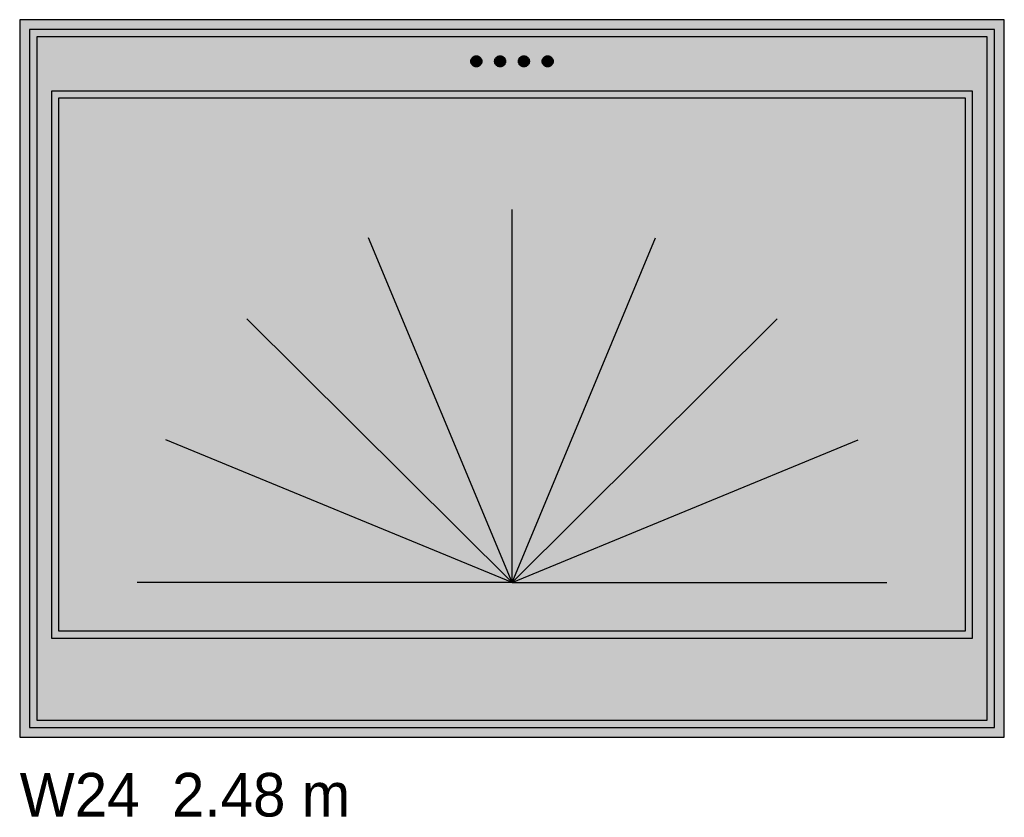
# Model space of a CAD drawing. Header units: metres. Extents: x 0 to 18.5, y -15.3 to 1.8.
# Tile 14 of 17: x 16 to 18.5, y -8.3 to -6.3. Entities that reach past the tile are written whole.
import ezdxf

# ---------------------------------------------------------------- set-up
doc = ezdxf.new("R2010")
doc.units = ezdxf.units.M

# ---------------------------------------------------------------- blocks, each defined once
blk = doc.blocks.new('NC_N1_ELEV_W24')
at = {"true_color": 0xf6f5ef}
h = blk.add_hatch(color=256, dxfattribs=at)
h.dxf.hatch_style = 1
h.paths.add_polyline_path([(2.484, 0), (2.484, 1.81), (0, 1.81), (0, 0)])
h = blk.add_hatch(color=256, dxfattribs=at)
h.dxf.hatch_style = 1
h.paths.add_polyline_path([(2.459, 0.025), (2.459, 1.785), (0.025, 1.785), (0.025, 0.025)])
at = {"true_color": 0xa38246}
h = blk.add_hatch(color=256, dxfattribs=at)
h.dxf.hatch_style = 1
h.paths.add_polyline_path([(1.166, 1.705), (1.1659, 1.7036), (1.1657, 1.7023), (1.1654, 1.7009), (1.1649, 1.6996), (1.1643, 1.6984), (1.1636, 1.6972), (1.1628, 1.6961), (1.1619, 1.6951), (1.1609, 1.6942), (1.1598, 1.6934), (1.1586, 1.6927), (1.1574, 1.6921), (1.1561, 1.6916), (1.1547, 1.6913), (1.1534, 1.6911), (1.152, 1.691), (1.1506, 1.6911), (1.1493, 1.6913), (1.1479, 1.6916), (1.1466, 1.6921), (1.1454, 1.6927), (1.1442, 1.6934), (1.1431, 1.6942), (1.1421, 1.6951), (1.1412, 1.6961), (1.1404, 1.6972), (1.1397, 1.6984), (1.1391, 1.6996), (1.1386, 1.7009), (1.1383, 1.7023), (1.1381, 1.7036), (1.138, 1.705), (1.1381, 1.7064), (1.1383, 1.7077), (1.1386, 1.7091), (1.1391, 1.7104), (1.1397, 1.7116), (1.1404, 1.7128), (1.1412, 1.7139), (1.1421, 1.7149), (1.1431, 1.7158), (1.1442, 1.7166), (1.1454, 1.7173), (1.1466, 1.7179), (1.1479, 1.7184), (1.1493, 1.7187), (1.1506, 1.7189), (1.152, 1.719), (1.1534, 1.7189), (1.1547, 1.7187), (1.1561, 1.7184), (1.1574, 1.7179), (1.1586, 1.7173), (1.1598, 1.7166), (1.1609, 1.7158), (1.1619, 1.7149), (1.1628, 1.7139), (1.1636, 1.7128), (1.1643, 1.7116), (1.1649, 1.7104), (1.1654, 1.7091), (1.1657, 1.7077), (1.1659, 1.7064)])
h = blk.add_hatch(color=256, dxfattribs=at)
h.dxf.hatch_style = 1
h.paths.add_polyline_path([(1.226, 1.705), (1.2259, 1.7036), (1.2257, 1.7023), (1.2254, 1.7009), (1.2249, 1.6996), (1.2243, 1.6984), (1.2236, 1.6972), (1.2228, 1.6961), (1.2219, 1.6951), (1.2209, 1.6942), (1.2198, 1.6934), (1.2186, 1.6927), (1.2174, 1.6921), (1.2161, 1.6916), (1.2147, 1.6913), (1.2134, 1.6911), (1.212, 1.691), (1.2106, 1.6911), (1.2093, 1.6913), (1.2079, 1.6916), (1.2066, 1.6921), (1.2054, 1.6927), (1.2042, 1.6934), (1.2031, 1.6942), (1.2021, 1.6951), (1.2012, 1.6961), (1.2004, 1.6972), (1.1997, 1.6984), (1.1991, 1.6996), (1.1986, 1.7009), (1.1983, 1.7023), (1.1981, 1.7036), (1.198, 1.705), (1.1981, 1.7064), (1.1983, 1.7077), (1.1986, 1.7091), (1.1991, 1.7104), (1.1997, 1.7116), (1.2004, 1.7128), (1.2012, 1.7139), (1.2021, 1.7149), (1.2031, 1.7158), (1.2042, 1.7166), (1.2054, 1.7173), (1.2066, 1.7179), (1.2079, 1.7184), (1.2093, 1.7187), (1.2106, 1.7189), (1.212, 1.719), (1.2134, 1.7189), (1.2147, 1.7187), (1.2161, 1.7184), (1.2174, 1.7179), (1.2186, 1.7173), (1.2198, 1.7166), (1.2209, 1.7158), (1.2219, 1.7149), (1.2228, 1.7139), (1.2236, 1.7128), (1.2243, 1.7116), (1.2249, 1.7104), (1.2254, 1.7091), (1.2257, 1.7077), (1.2259, 1.7064)])
h = blk.add_hatch(color=256, dxfattribs=at)
h.dxf.hatch_style = 1
h.paths.add_polyline_path([(1.286, 1.705), (1.2859, 1.7036), (1.2857, 1.7023), (1.2854, 1.7009), (1.2849, 1.6996), (1.2843, 1.6984), (1.2836, 1.6972), (1.2828, 1.6961), (1.2819, 1.6951), (1.2809, 1.6942), (1.2798, 1.6934), (1.2786, 1.6927), (1.2774, 1.6921), (1.2761, 1.6916), (1.2747, 1.6913), (1.2734, 1.6911), (1.272, 1.691), (1.2706, 1.6911), (1.2693, 1.6913), (1.2679, 1.6916), (1.2666, 1.6921), (1.2654, 1.6927), (1.2642, 1.6934), (1.2631, 1.6942), (1.2621, 1.6951), (1.2612, 1.6961), (1.2604, 1.6972), (1.2597, 1.6984), (1.2591, 1.6996), (1.2586, 1.7009), (1.2583, 1.7023), (1.2581, 1.7036), (1.258, 1.705), (1.2581, 1.7064), (1.2583, 1.7077), (1.2586, 1.7091), (1.2591, 1.7104), (1.2597, 1.7116), (1.2604, 1.7128), (1.2612, 1.7139), (1.2621, 1.7149), (1.2631, 1.7158), (1.2642, 1.7166), (1.2654, 1.7173), (1.2666, 1.7179), (1.2679, 1.7184), (1.2693, 1.7187), (1.2706, 1.7189), (1.272, 1.719), (1.2734, 1.7189), (1.2747, 1.7187), (1.2761, 1.7184), (1.2774, 1.7179), (1.2786, 1.7173), (1.2798, 1.7166), (1.2809, 1.7158), (1.2819, 1.7149), (1.2828, 1.7139), (1.2836, 1.7128), (1.2843, 1.7116), (1.2849, 1.7104), (1.2854, 1.7091), (1.2857, 1.7077), (1.2859, 1.7064)])
h = blk.add_hatch(color=256, dxfattribs=at)
h.dxf.hatch_style = 1
h.paths.add_polyline_path([(1.346, 1.705), (1.3459, 1.7036), (1.3457, 1.7023), (1.3454, 1.7009), (1.3449, 1.6996), (1.3443, 1.6984), (1.3436, 1.6972), (1.3428, 1.6961), (1.3419, 1.6951), (1.3409, 1.6942), (1.3398, 1.6934), (1.3386, 1.6927), (1.3374, 1.6921), (1.3361, 1.6916), (1.3347, 1.6913), (1.3334, 1.6911), (1.332, 1.691), (1.3306, 1.6911), (1.3293, 1.6913), (1.3279, 1.6916), (1.3266, 1.6921), (1.3254, 1.6927), (1.3242, 1.6934), (1.3231, 1.6942), (1.3221, 1.6951), (1.3212, 1.6961), (1.3204, 1.6972), (1.3197, 1.6984), (1.3191, 1.6996), (1.3186, 1.7009), (1.3183, 1.7023), (1.3181, 1.7036), (1.318, 1.705), (1.3181, 1.7064), (1.3183, 1.7077), (1.3186, 1.7091), (1.3191, 1.7104), (1.3197, 1.7116), (1.3204, 1.7128), (1.3212, 1.7139), (1.3221, 1.7149), (1.3231, 1.7158), (1.3242, 1.7166), (1.3254, 1.7173), (1.3266, 1.7179), (1.3279, 1.7184), (1.3293, 1.7187), (1.3306, 1.7189), (1.332, 1.719), (1.3334, 1.7189), (1.3347, 1.7187), (1.3361, 1.7184), (1.3374, 1.7179), (1.3386, 1.7173), (1.3398, 1.7166), (1.3409, 1.7158), (1.3419, 1.7149), (1.3428, 1.7139), (1.3436, 1.7128), (1.3443, 1.7116), (1.3449, 1.7104), (1.3454, 1.7091), (1.3457, 1.7077), (1.3459, 1.7064)])
at = {"true_color": 0xf6f5ef}
h = blk.add_hatch(color=256, dxfattribs=at)
h.dxf.hatch_style = 1
h.paths.add_polyline_path([(2.404, 0.25), (2.404, 1.63), (0.08, 1.63), (0.08, 0.25)])
at = {"color": 0, "linetype": 'CONTINUOUS', "lineweight": -2, "true_color": 0xa38246}
for points in [[(2.484, 0), (2.484, 1.81), (0, 1.81), (0, 0)], [(2.459, 0.025), (2.459, 1.785), (0.025, 1.785), (0.025, 0.025)], [(2.441, 0.043), (2.441, 1.767), (0.043, 1.767), (0.043, 0.043)], [(2.404, 0.25), (2.404, 1.63), (0.08, 1.63), (0.08, 0.25)], [(2.386, 0.268), (2.386, 1.612), (0.098, 1.612), (0.098, 0.268)]]:
    blk.add_lwpolyline(points, close=True, dxfattribs=at)
at = {"color": 0, "linetype": 'CONTINUOUS', "lineweight": -2}
for points in [[(1.166, 1.705), (1.1659, 1.7036), (1.1657, 1.7023), (1.1654, 1.7009), (1.1649, 1.6996), (1.1643, 1.6984), (1.1636, 1.6972), (1.1628, 1.6961), (1.1619, 1.6951), (1.1609, 1.6942), (1.1598, 1.6934), (1.1586, 1.6927), (1.1574, 1.6921), (1.1561, 1.6916), (1.1547, 1.6913), (1.1534, 1.6911), (1.152, 1.691), (1.1506, 1.6911), (1.1493, 1.6913), (1.1479, 1.6916), (1.1466, 1.6921), (1.1454, 1.6927), (1.1442, 1.6934), (1.1431, 1.6942), (1.1421, 1.6951), (1.1412, 1.6961), (1.1404, 1.6972), (1.1397, 1.6984), (1.1391, 1.6996), (1.1386, 1.7009), (1.1383, 1.7023), (1.1381, 1.7036), (1.138, 1.705), (1.1381, 1.7064), (1.1383, 1.7077), (1.1386, 1.7091), (1.1391, 1.7104), (1.1397, 1.7116), (1.1404, 1.7128), (1.1412, 1.7139), (1.1421, 1.7149), (1.1431, 1.7158), (1.1442, 1.7166), (1.1454, 1.7173), (1.1466, 1.7179), (1.1479, 1.7184), (1.1493, 1.7187), (1.1506, 1.7189), (1.152, 1.719), (1.1534, 1.7189), (1.1547, 1.7187), (1.1561, 1.7184), (1.1574, 1.7179), (1.1586, 1.7173), (1.1598, 1.7166), (1.1609, 1.7158), (1.1619, 1.7149), (1.1628, 1.7139), (1.1636, 1.7128), (1.1643, 1.7116), (1.1649, 1.7104), (1.1654, 1.7091), (1.1657, 1.7077), (1.1659, 1.7064)], [(1.226, 1.705), (1.2259, 1.7036), (1.2257, 1.7023), (1.2254, 1.7009), (1.2249, 1.6996), (1.2243, 1.6984), (1.2236, 1.6972), (1.2228, 1.6961), (1.2219, 1.6951), (1.2209, 1.6942), (1.2198, 1.6934), (1.2186, 1.6927), (1.2174, 1.6921), (1.2161, 1.6916), (1.2147, 1.6913), (1.2134, 1.6911), (1.212, 1.691), (1.2106, 1.6911), (1.2093, 1.6913), (1.2079, 1.6916), (1.2066, 1.6921), (1.2054, 1.6927), (1.2042, 1.6934), (1.2031, 1.6942), (1.2021, 1.6951), (1.2012, 1.6961), (1.2004, 1.6972), (1.1997, 1.6984), (1.1991, 1.6996), (1.1986, 1.7009), (1.1983, 1.7023), (1.1981, 1.7036), (1.198, 1.705), (1.1981, 1.7064), (1.1983, 1.7077), (1.1986, 1.7091), (1.1991, 1.7104), (1.1997, 1.7116), (1.2004, 1.7128), (1.2012, 1.7139), (1.2021, 1.7149), (1.2031, 1.7158), (1.2042, 1.7166), (1.2054, 1.7173), (1.2066, 1.7179), (1.2079, 1.7184), (1.2093, 1.7187), (1.2106, 1.7189), (1.212, 1.719), (1.2134, 1.7189), (1.2147, 1.7187), (1.2161, 1.7184), (1.2174, 1.7179), (1.2186, 1.7173), (1.2198, 1.7166), (1.2209, 1.7158), (1.2219, 1.7149), (1.2228, 1.7139), (1.2236, 1.7128), (1.2243, 1.7116), (1.2249, 1.7104), (1.2254, 1.7091), (1.2257, 1.7077), (1.2259, 1.7064)], [(1.286, 1.705), (1.2859, 1.7036), (1.2857, 1.7023), (1.2854, 1.7009), (1.2849, 1.6996), (1.2843, 1.6984), (1.2836, 1.6972), (1.2828, 1.6961), (1.2819, 1.6951), (1.2809, 1.6942), (1.2798, 1.6934), (1.2786, 1.6927), (1.2774, 1.6921), (1.2761, 1.6916), (1.2747, 1.6913), (1.2734, 1.6911), (1.272, 1.691), (1.2706, 1.6911), (1.2693, 1.6913), (1.2679, 1.6916), (1.2666, 1.6921), (1.2654, 1.6927), (1.2642, 1.6934), (1.2631, 1.6942), (1.2621, 1.6951), (1.2612, 1.6961), (1.2604, 1.6972), (1.2597, 1.6984), (1.2591, 1.6996), (1.2586, 1.7009), (1.2583, 1.7023), (1.2581, 1.7036), (1.258, 1.705), (1.2581, 1.7064), (1.2583, 1.7077), (1.2586, 1.7091), (1.2591, 1.7104), (1.2597, 1.7116), (1.2604, 1.7128), (1.2612, 1.7139), (1.2621, 1.7149), (1.2631, 1.7158), (1.2642, 1.7166), (1.2654, 1.7173), (1.2666, 1.7179), (1.2679, 1.7184), (1.2693, 1.7187), (1.2706, 1.7189), (1.272, 1.719), (1.2734, 1.7189), (1.2747, 1.7187), (1.2761, 1.7184), (1.2774, 1.7179), (1.2786, 1.7173), (1.2798, 1.7166), (1.2809, 1.7158), (1.2819, 1.7149), (1.2828, 1.7139), (1.2836, 1.7128), (1.2843, 1.7116), (1.2849, 1.7104), (1.2854, 1.7091), (1.2857, 1.7077), (1.2859, 1.7064)], [(1.346, 1.705), (1.3459, 1.7036), (1.3457, 1.7023), (1.3454, 1.7009), (1.3449, 1.6996), (1.3443, 1.6984), (1.3436, 1.6972), (1.3428, 1.6961), (1.3419, 1.6951), (1.3409, 1.6942), (1.3398, 1.6934), (1.3386, 1.6927), (1.3374, 1.6921), (1.3361, 1.6916), (1.3347, 1.6913), (1.3334, 1.6911), (1.332, 1.691), (1.3306, 1.6911), (1.3293, 1.6913), (1.3279, 1.6916), (1.3266, 1.6921), (1.3254, 1.6927), (1.3242, 1.6934), (1.3231, 1.6942), (1.3221, 1.6951), (1.3212, 1.6961), (1.3204, 1.6972), (1.3197, 1.6984), (1.3191, 1.6996), (1.3186, 1.7009), (1.3183, 1.7023), (1.3181, 1.7036), (1.318, 1.705), (1.3181, 1.7064), (1.3183, 1.7077), (1.3186, 1.7091), (1.3191, 1.7104), (1.3197, 1.7116), (1.3204, 1.7128), (1.3212, 1.7139), (1.3221, 1.7149), (1.3231, 1.7158), (1.3242, 1.7166), (1.3254, 1.7173), (1.3266, 1.7179), (1.3279, 1.7184), (1.3293, 1.7187), (1.3306, 1.7189), (1.332, 1.719), (1.3334, 1.7189), (1.3347, 1.7187), (1.3361, 1.7184), (1.3374, 1.7179), (1.3386, 1.7173), (1.3398, 1.7166), (1.3409, 1.7158), (1.3419, 1.7149), (1.3428, 1.7139), (1.3436, 1.7128), (1.3443, 1.7116), (1.3449, 1.7104), (1.3454, 1.7091), (1.3457, 1.7077), (1.3459, 1.7064)]]:
    blk.add_lwpolyline(points, close=True, dxfattribs=at)
at = {"color": 0, "linetype": 'CONTINUOUS', "lineweight": -2, "true_color": 0xa38246}
for points in [[(1.242, 0.39), (1.242, 1.3312)], [(1.242, 0.39), (0.8801, 1.2596)], [(1.242, 0.39), (1.6039, 1.2596)], [(1.242, 0.39), (0.5734, 1.0555)], [(1.242, 0.39), (1.9106, 1.0555)], [(1.242, 0.39), (0.3684, 0.7502)], [(1.242, 0.39), (2.1156, 0.7502)], [(1.242, 0.39), (0.2964, 0.39)], [(1.242, 0.39), (2.1876, 0.39)]]:
    blk.add_lwpolyline(points, dxfattribs=at)

msp = doc.modelspace()

# ---------------------------------------------------------------- block references
msp.add_blockref('NC_N1_ELEV_W24', (16, -8.1))

# ---------------------------------------------------------------- texts
at = {"color": 0}
msp.add_text('W24  2.48 m', height=0.11, dxfattribs=at).set_placement((16, -8.3))

doc.saveas('drawing.dxf')
